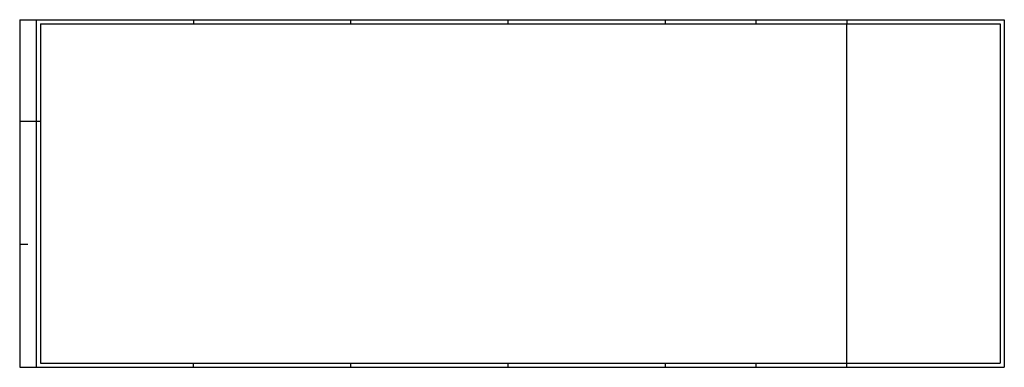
# Model space of a CAD drawing. Header units: metres. Extents: x 0 to 1.19, y 0 to 0.42.
import ezdxf

# ---------------------------------------------------------------- set-up
doc = ezdxf.new("R2010")
doc.units = ezdxf.units.M
doc.header["$MEASUREMENT"] = 0
doc.layers.add('RAM_DIN_A0_A3', color=7, linetype='Continuous', lineweight=25)

msp = doc.modelspace()

# ---------------------------------------------------------------- linework, layer by layer
at = {"layer": 'RAM_DIN_A0_A3'}
for p, q in [((0, 0.42), (0, 0)), ((0, 0.42), (1.189, 0.42)), ((0.02, 0.42), (0.02, 0)), ((0.21, 0.42), (0.21, 0.415)), ((0.4, 0.415), (0.4, 0.42)), ((0.59, 0.415), (0.59, 0.42)), ((0.78, 0.415), (0.78, 0.42)), ((0.8895, 0.415), (0.8895, 0.42)), ((0.999, 0.42), (0.999, 0.415)), ((1.189, 0.42), (1.189, 0)), ((0.025, 0.415), (0.025, 0.005)), ((0.025, 0.415), (1.184, 0.415)), ((0.999, 0.005), (0.999, 0.415)), ((1.184, 0.415), (1.184, 0.005)), ((0, 0.2974), (0.025, 0.2974)), ((0, 0.1487), (0.01, 0.1487)), ((0, 0), (1.189, 0)), ((0.025, 0.005), (1.184, 0.005)), ((0.21, 0), (0.21, 0.005)), ((0.4, 0), (0.4, 0.005)), ((0.59, 0), (0.59, 0.005)), ((0.78, 0), (0.78, 0.005)), ((0.8895, 0), (0.8895, 0.005)), ((0.999, 0), (0.999, 0.005))]:
    msp.add_line(p, q, dxfattribs=at)

doc.saveas('drawing.dxf')
